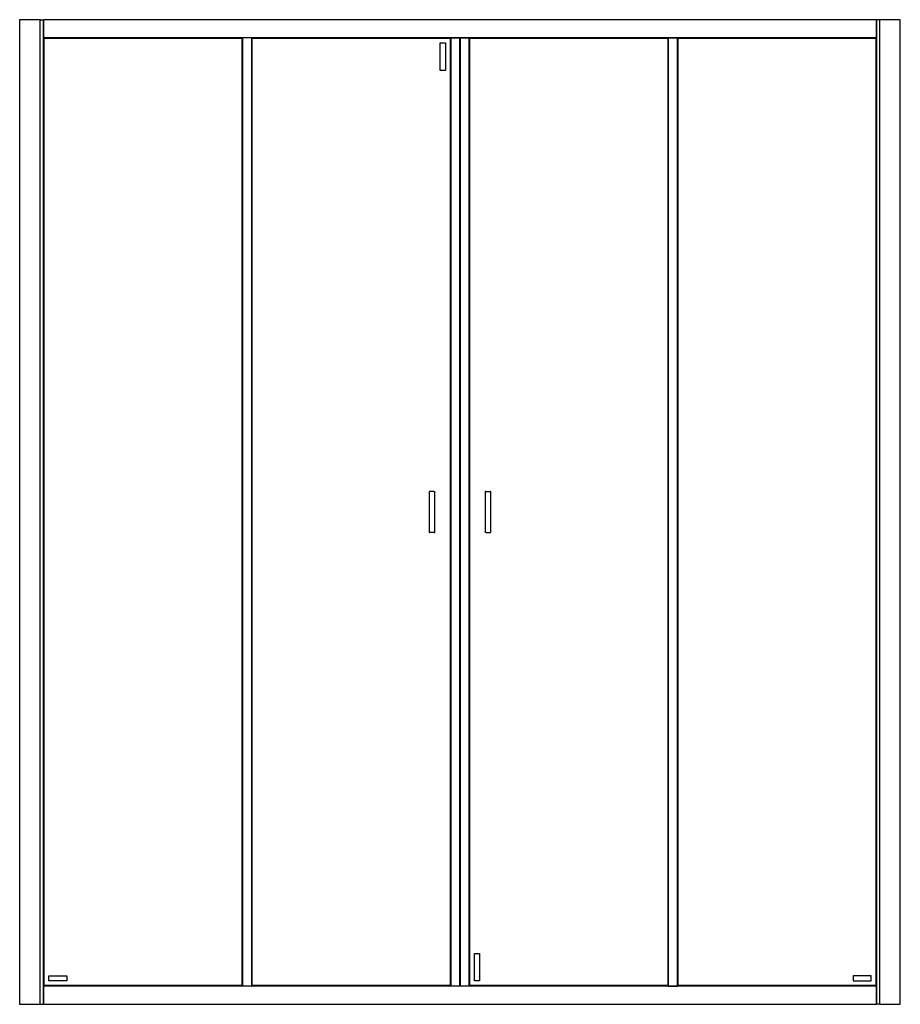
# Model space of a CAD drawing. Header units: millimetres. Extents: x 2869.12 to 2870.82, y 3695.14 to 3697.04.
import ezdxf

# ---------------------------------------------------------------- set-up
doc = ezdxf.new("R2010")
doc.units = ezdxf.units.MM
doc.layers.add('SANINDUSA', color=3, linetype='Continuous')

msp = doc.modelspace()

# ---------------------------------------------------------------- linework, layer by layer
at = {"layer": 'SANINDUSA'}
for p, q in [((2869.1164, 3697.0353), (2869.1164, 3695.1353)), ((2869.117, 3697.0353), (2869.1164, 3697.0353)), ((2869.1561, 3697.0353), (2869.117, 3697.0353)), ((2869.1561, 3695.1353), (2869.1561, 3697.0353)), ((2869.1564, 3697.0353), (2869.1561, 3697.0353)), ((2869.1564, 3697.0353), (2869.1621, 3697.0353)), ((2869.1621, 3695.1353), (2869.1621, 3697.0353)), ((2869.1624, 3697.0353), (2869.1621, 3697.0353)), ((2870.7704, 3697.0353), (2869.1624, 3697.0353)), ((2869.1624, 3697.0353), (2869.1624, 3697.035)), ((2870.7704, 3697.035), (2869.1624, 3697.035)), ((2869.1624, 3697.035), (2869.1624, 3697.0006)), ((2870.7704, 3697.035), (2870.7704, 3697.0353)), ((2870.7707, 3697.0353), (2870.7704, 3697.0353)), ((2870.7704, 3697.0006), (2870.7704, 3697.035)), ((2870.7707, 3697.0353), (2870.7707, 3695.1353)), ((2870.7764, 3697.0353), (2870.7707, 3697.0353)), ((2870.7764, 3697.0353), (2870.7764, 3695.1353)), ((2870.7767, 3697.0353), (2870.7764, 3697.0353)), ((2870.8158, 3697.0353), (2870.7767, 3697.0353)), ((2870.8164, 3697.0353), (2870.8158, 3697.0353)), ((2870.8164, 3695.1353), (2870.8164, 3697.0353)), ((2869.1624, 3697.0006), (2870.7704, 3697.0006)), ((2869.1624, 3697.0006), (2869.1624, 3697.0003)), ((2869.1624, 3697.0003), (2869.5464, 3697.0003)), ((2869.1624, 3697.0003), (2869.1626, 3697.0001)), ((2869.1624, 3697.0003), (2869.1624, 3695.1703)), ((2869.1626, 3697.0001), (2869.1627, 3697)), ((2869.1634, 3696.9993), (2869.5454, 3696.9993)), ((2869.1634, 3695.1713), (2869.1634, 3696.9993)), ((2869.5454, 3696.9993), (2869.5454, 3695.1713)), ((2869.5462, 3697), (2869.5463, 3697.0001)), ((2869.5463, 3697.0001), (2869.5464, 3697.0003)), ((2869.5464, 3695.1703), (2869.5464, 3697.0003)), ((2869.5467, 3697.0003), (2869.5464, 3697.0003)), ((2869.5467, 3697.0003), (2869.5467, 3695.1703)), ((2869.5641, 3697.0003), (2869.5467, 3697.0003)), ((2869.5641, 3697.0003), (2869.5641, 3695.1703)), ((2869.5644, 3697.0003), (2869.5641, 3697.0003)), ((2869.5644, 3697.0003), (2870.3684, 3697.0003)), ((2869.5644, 3697.0003), (2869.5646, 3697.0001)), ((2869.5644, 3697.0003), (2869.5644, 3695.1703)), ((2869.5646, 3697.0001), (2869.5647, 3697)), ((2869.5654, 3696.9993), (2869.9474, 3696.9993)), ((2869.5654, 3695.1713), (2869.5654, 3696.9993)), ((2869.9284, 3696.9903), (2869.9384, 3696.9903)), ((2869.9284, 3696.9373), (2869.9284, 3696.9903)), ((2869.9384, 3696.9903), (2869.9384, 3696.9373)), ((2869.9474, 3696.9993), (2869.9474, 3695.1713)), ((2869.9482, 3697), (2869.9483, 3697.0001)), ((2869.9483, 3697.0001), (2869.9484, 3697.0003)), ((2869.9484, 3697.0003), (2869.9484, 3695.1703)), ((2869.9487, 3697.0003), (2869.9487, 3695.1703)), ((2869.9661, 3695.1703), (2869.9661, 3697.0003)), ((2869.9664, 3697.0003), (2869.9664, 3695.1703)), ((2869.9667, 3697.0003), (2869.9667, 3695.1703)), ((2869.9841, 3695.1703), (2869.9841, 3697.0003)), ((2869.9844, 3695.1703), (2869.9844, 3697.0003)), ((2869.9844, 3697.0003), (2869.9846, 3697.0001)), ((2869.9846, 3697.0001), (2869.9847, 3697)), ((2869.9854, 3696.9993), (2870.3674, 3696.9993)), ((2869.9854, 3695.1713), (2869.9854, 3696.9993)), ((2870.3674, 3696.9993), (2870.3682, 3697)), ((2870.3682, 3697), (2870.3674, 3696.9993)), ((2870.3674, 3696.9993), (2870.3674, 3695.1713)), ((2870.3682, 3697), (2870.3683, 3697.0001)), ((2870.3683, 3697.0001), (2870.3684, 3697.0003)), ((2870.3684, 3695.1703), (2870.3684, 3697.0003)), ((2870.3687, 3697.0003), (2870.3684, 3697.0003)), ((2870.3687, 3695.1703), (2870.3687, 3697.0003)), ((2870.3687, 3697.0003), (2870.3861, 3697.0003)), ((2870.3861, 3695.1703), (2870.3861, 3697.0003)), ((2870.3864, 3697.0003), (2870.3861, 3697.0003)), ((2870.3864, 3697.0003), (2870.7704, 3697.0003)), ((2870.3864, 3697.0003), (2870.3866, 3697.0001)), ((2870.3864, 3697.0003), (2870.3864, 3695.1703)), ((2870.3866, 3697.0001), (2870.3867, 3697)), ((2870.3867, 3697), (2870.3874, 3696.9993)), ((2870.3874, 3696.9993), (2870.3867, 3697)), ((2870.3874, 3696.9993), (2870.7694, 3696.9993)), ((2870.3874, 3695.1713), (2870.3874, 3696.9993)), ((2870.7694, 3696.9993), (2870.7694, 3695.1713)), ((2870.7702, 3697), (2870.7703, 3697.0001)), ((2870.7703, 3697.0001), (2870.7704, 3697.0003)), ((2870.7704, 3697.0003), (2870.7704, 3697.0006)), ((2870.7704, 3695.1703), (2870.7704, 3697.0003)), ((2869.9384, 3696.9373), (2869.9284, 3696.9373)), ((2869.9069, 3696.1236), (2869.9069, 3696.0469)), ((2869.9161, 3696.1251), (2869.9084, 3696.1251)), ((2869.9176, 3696.0469), (2869.9176, 3696.1234)), ((2870.0153, 3696.1236), (2870.0153, 3696.0471)), ((2870.0168, 3696.1251), (2870.0245, 3696.1251)), ((2870.0245, 3696.1251), (2870.0248, 3696.1251)), ((2870.026, 3696.0469), (2870.026, 3696.1236)), ((2869.9161, 3696.0454), (2869.9084, 3696.0454)), ((2870.0168, 3696.0454), (2870.0245, 3696.0454)), ((2869.9944, 3695.2333), (2870.0044, 3695.2333)), ((2869.9944, 3695.1803), (2869.9944, 3695.2333)), ((2870.0044, 3695.2333), (2870.0044, 3695.1803)), ((2869.1724, 3695.1903), (2869.2074, 3695.1903)), ((2869.1724, 3695.1803), (2869.1724, 3695.1903)), ((2869.2074, 3695.1803), (2869.1724, 3695.1803)), ((2869.2074, 3695.1903), (2869.2074, 3695.1803)), ((2870.0044, 3695.1803), (2869.9944, 3695.1803)), ((2870.7604, 3695.1903), (2870.7254, 3695.1903)), ((2870.7254, 3695.1903), (2870.7254, 3695.1803)), ((2870.7254, 3695.1803), (2870.7604, 3695.1803)), ((2870.7604, 3695.1803), (2870.7604, 3695.1903)), ((2869.1626, 3695.1704), (2869.1624, 3695.1703)), ((2869.5464, 3695.1703), (2869.1624, 3695.1703)), ((2869.1624, 3695.1703), (2869.1624, 3695.17)), ((2869.1624, 3695.17), (2869.1624, 3695.1356)), ((2870.7704, 3695.17), (2869.1624, 3695.17)), ((2869.1627, 3695.1705), (2869.1626, 3695.1704)), ((2869.5454, 3695.1713), (2869.1634, 3695.1713)), ((2869.5463, 3695.1704), (2869.5462, 3695.1705)), ((2869.5464, 3695.1703), (2869.5463, 3695.1704)), ((2869.5464, 3695.1703), (2869.5467, 3695.1703)), ((2869.5641, 3695.1703), (2869.5467, 3695.1703)), ((2869.5641, 3695.1703), (2869.5644, 3695.1703)), ((2869.5646, 3695.1704), (2869.5644, 3695.1703)), ((2870.3684, 3695.1703), (2869.5644, 3695.1703)), ((2869.5647, 3695.1705), (2869.5646, 3695.1704)), ((2869.9474, 3695.1713), (2869.5654, 3695.1713)), ((2869.9483, 3695.1704), (2869.9482, 3695.1705)), ((2869.9484, 3695.1703), (2869.9483, 3695.1704)), ((2869.9846, 3695.1704), (2869.9844, 3695.1703)), ((2869.9847, 3695.1705), (2869.9846, 3695.1704)), ((2870.3674, 3695.1713), (2869.9854, 3695.1713)), ((2870.3683, 3695.1704), (2870.3682, 3695.1705)), ((2870.3684, 3695.1703), (2870.3683, 3695.1704)), ((2870.3684, 3695.1703), (2870.3687, 3695.1703)), ((2870.3687, 3695.1703), (2870.3861, 3695.1703)), ((2870.3861, 3695.1703), (2870.3864, 3695.1703)), ((2870.3866, 3695.1704), (2870.3864, 3695.1703)), ((2870.7704, 3695.1703), (2870.3864, 3695.1703)), ((2870.3867, 3695.1705), (2870.3866, 3695.1704)), ((2870.7694, 3695.1713), (2870.3874, 3695.1713)), ((2870.7703, 3695.1704), (2870.7702, 3695.1705)), ((2870.7704, 3695.1703), (2870.7703, 3695.1704)), ((2870.7704, 3695.17), (2870.7704, 3695.1703)), ((2870.7704, 3695.1356), (2870.7704, 3695.17)), ((2869.1164, 3695.1353), (2869.117, 3695.1353)), ((2869.117, 3695.1353), (2869.1561, 3695.1353)), ((2869.1561, 3695.1353), (2869.1564, 3695.1353)), ((2869.1564, 3695.1353), (2869.1621, 3695.1353)), ((2869.1621, 3695.1353), (2869.1624, 3695.1353)), ((2869.1624, 3695.1356), (2870.7704, 3695.1356)), ((2869.1624, 3695.1356), (2869.1624, 3695.1353)), ((2869.1624, 3695.1353), (2870.7704, 3695.1353)), ((2870.7704, 3695.1353), (2870.7704, 3695.1356)), ((2870.7704, 3695.1353), (2870.7707, 3695.1353)), ((2870.7764, 3695.1353), (2870.7707, 3695.1353)), ((2870.7764, 3695.1353), (2870.7767, 3695.1353)), ((2870.7767, 3695.1353), (2870.8158, 3695.1353)), ((2870.8158, 3695.1353), (2870.8164, 3695.1353))]:
    msp.add_line(p, q, dxfattribs=at)
at = {"layer": 'SANINDUSA', "flags": 128}
for points in [[(2869.1627, 3697), (2869.1631, 3696.9996), (2869.1633, 3696.9994), (2869.1634, 3696.9993)], [(2869.1634, 3696.9993), (2869.1633, 3696.9994), (2869.1631, 3696.9996), (2869.1627, 3697)], [(2869.5454, 3696.9993), (2869.5455, 3696.9994), (2869.5458, 3696.9996), (2869.5462, 3697)], [(2869.5462, 3697), (2869.5458, 3696.9996), (2869.5455, 3696.9994), (2869.5454, 3696.9993)], [(2869.5647, 3697), (2869.5651, 3696.9996), (2869.5653, 3696.9994), (2869.5654, 3696.9993)], [(2869.5654, 3696.9993), (2869.5653, 3696.9994), (2869.5651, 3696.9996), (2869.5647, 3697)], [(2869.9474, 3696.9993), (2869.9475, 3696.9994), (2869.9478, 3696.9996), (2869.9482, 3697)], [(2869.9482, 3697), (2869.9478, 3696.9996), (2869.9475, 3696.9994), (2869.9474, 3696.9993)], [(2869.9847, 3697), (2869.9851, 3696.9996), (2869.9853, 3696.9994), (2869.9854, 3696.9993)], [(2869.9854, 3696.9993), (2869.9853, 3696.9994), (2869.9851, 3696.9996), (2869.9847, 3697)], [(2870.7694, 3696.9993), (2870.7695, 3696.9994), (2870.7698, 3696.9996), (2870.7702, 3697)], [(2870.7702, 3697), (2870.7698, 3696.9996), (2870.7695, 3696.9994), (2870.7694, 3696.9993)], [(2869.1634, 3695.1713), (2869.1633, 3695.1711), (2869.1631, 3695.1709), (2869.1627, 3695.1705)], [(2869.1627, 3695.1705), (2869.1631, 3695.1709), (2869.1633, 3695.1711), (2869.1634, 3695.1713)], [(2869.5462, 3695.1705), (2869.5458, 3695.1709), (2869.5455, 3695.1711), (2869.5454, 3695.1713)], [(2869.5454, 3695.1713), (2869.5455, 3695.1711), (2869.5458, 3695.1709), (2869.5462, 3695.1705)], [(2869.5654, 3695.1713), (2869.5653, 3695.1711), (2869.5651, 3695.1709), (2869.5647, 3695.1705)], [(2869.5647, 3695.1705), (2869.5651, 3695.1709), (2869.5653, 3695.1711), (2869.5654, 3695.1713)], [(2869.9482, 3695.1705), (2869.9478, 3695.1709), (2869.9475, 3695.1711), (2869.9474, 3695.1713)], [(2869.9474, 3695.1713), (2869.9475, 3695.1711), (2869.9478, 3695.1709), (2869.9482, 3695.1705)], [(2869.9854, 3695.1713), (2869.9853, 3695.1711), (2869.9851, 3695.1709), (2869.9847, 3695.1705)], [(2869.9847, 3695.1705), (2869.9851, 3695.1709), (2869.9853, 3695.1711), (2869.9854, 3695.1713)], [(2870.3682, 3695.1705), (2870.3678, 3695.1709), (2870.3675, 3695.1711), (2870.3674, 3695.1713)], [(2870.3674, 3695.1713), (2870.3675, 3695.1711), (2870.3678, 3695.1709), (2870.3682, 3695.1705)], [(2870.3874, 3695.1713), (2870.3873, 3695.1711), (2870.3871, 3695.1709), (2870.3867, 3695.1705)], [(2870.3867, 3695.1705), (2870.3871, 3695.1709), (2870.3873, 3695.1711), (2870.3874, 3695.1713)], [(2870.7702, 3695.1705), (2870.7698, 3695.1709), (2870.7695, 3695.1711), (2870.7694, 3695.1713)], [(2870.7694, 3695.1713), (2870.7695, 3695.1711), (2870.7698, 3695.1709), (2870.7702, 3695.1705)]]:
    msp.add_lwpolyline(points, dxfattribs=at)
at = {"layer": 'SANINDUSA'}
for centre, start, end in [((2869.9084, 3696.1236), 90, 180), ((2870.0168, 3696.1236), 90, 180), ((2870.0245, 3696.1236), 0, 90), ((2869.9084, 3696.0469), 180, 270), ((2869.9161, 3696.0469), 270, 0), ((2870.0245, 3696.0469), 270, 0)]:
    msp.add_arc(centre, 0.0015, start, end, dxfattribs=at)
for points, knots in [([(2869.9161, 3696.1251), (2869.9163, 3696.1251), (2869.9167, 3696.125), (2869.9172, 3696.1247), (2869.9175, 3696.1242), (2869.9176, 3696.1238), (2869.9176, 3696.1236)], [0, 0, 0, 0, 0.249992, 0.500008, 0.750005, 1, 1, 1, 1]), ([(2870.0168, 3696.0454), (2870.0166, 3696.0454), (2870.0162, 3696.0455), (2870.0157, 3696.0458), (2870.0154, 3696.0463), (2870.0153, 3696.0467), (2870.0153, 3696.0469)], [0, 0, 0, 0, 0.250016, 0.500006, 0.750003, 1, 1, 1, 1])]:
    msp.add_open_spline(points, degree=3, knots=knots, dxfattribs=at)

doc.saveas('drawing.dxf')
